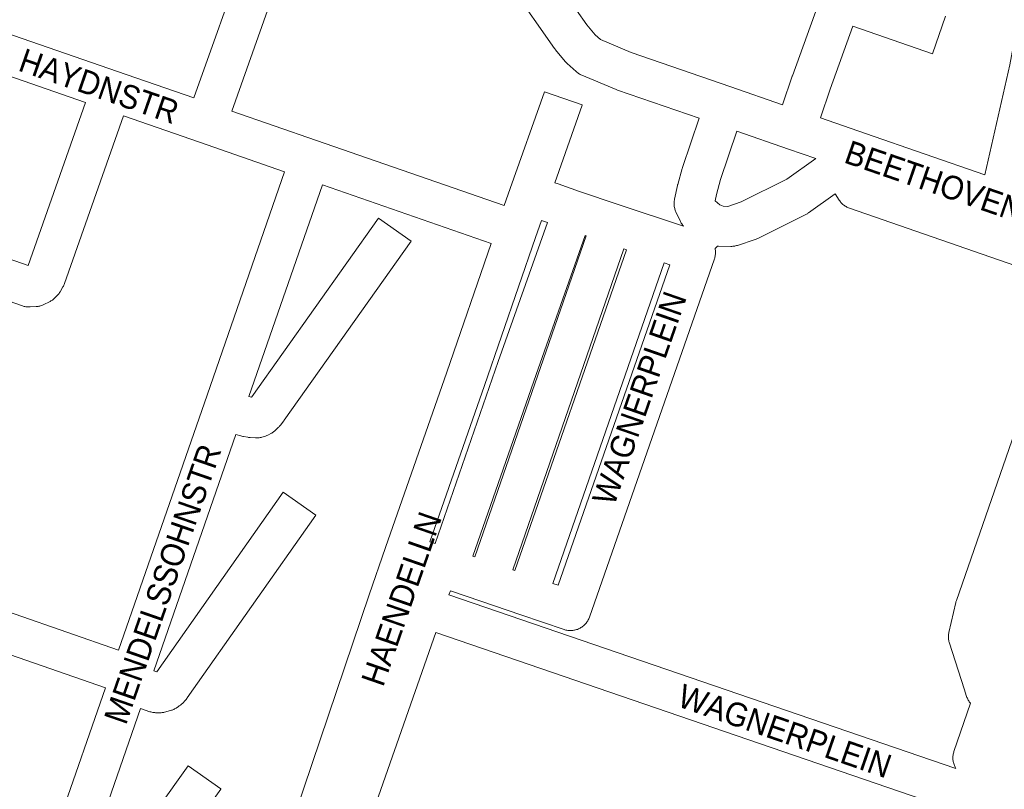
# Model space of a CAD drawing. Header units: metres. Extents: x 123819 to 142731, y 393440 to 405763.
# Tile 247 of 256: x 133826 to 134146, y 399420 to 399670. Entities that reach past the tile are written whole.
import ezdxf
from ezdxf.enums import TextEntityAlignment as Align

# ---------------------------------------------------------------- set-up
doc = ezdxf.new("R2010")
doc.units = ezdxf.units.M
doc.header["$MEASUREMENT"] = 0
doc.layers.add('gs-anno-wegen algemeen tekst', color=7, linetype='Continuous', lineweight=0)
doc.layers.add('gs-knt-wegen algemeen', color=7, linetype='Continuous', lineweight=0)
doc.styles.add('Style-Arial', font='arial.ttf')

msp = doc.modelspace()

# ---------------------------------------------------------------- linework, layer by layer
at = {"layer": 'gs-knt-wegen algemeen', "color": 7, "linetype": 'Continuous', "flags": 128}
for points in [[(133789.69, 399676.89), (133857.83, 399653.23), (133882.64, 399644.61), (133899.63, 399692.49)], [(134046.95, 399638.02), (134020.42, 399647.18), (134020.22, 399647.25), (134020.03, 399647.33), (134008.83, 399652.01), (134008.55, 399652.13), (134008.27, 399652.28), (134008, 399652.43), (134007.74, 399652.6), (134007.48, 399652.78), (134007.23, 399652.97), (134007, 399653.17), (134004.1, 399655.77), (134003.87, 399655.99), (134003.65, 399656.22), (134003.44, 399656.46), (134000.31, 399660.23), (134000.15, 399660.43), (133999.99, 399660.65), (133985.93, 399680.72)], [(134000.33, 399682.85), (134010.5, 399668.34), (134013.15, 399665.14), (134014.87, 399663.6), (134024.86, 399659.42), (134057.29, 399648.23), (134074.14, 399642.4), (134077.3, 399651.7), (134077.33, 399651.8), (134086.87, 399678.4)], [(134139.98, 399619.57), (134148.07, 399655.32), (134152.74, 399680.72)], [(133806.92, 399597.65), (133828.78, 399590.03), (133847.39, 399643.07), (133779.26, 399666.73)], [(134000.02, 399616.96), (134001.09, 399616.59), (134008.06, 399614.19), (134020.6, 399609.88), (134041.92, 399602.85), (134041.74, 399603.07), (134041.55, 399603.31), (134041.37, 399603.57), (134041.2, 399603.84), (134041.05, 399604.11), (134040.91, 399604.39), (134039.45, 399607.49), (134039.33, 399607.77), (134039.22, 399608.06), (134039.12, 399608.35), (134039.04, 399608.64), (134038.97, 399608.94), (134038.91, 399609.24), (134038.87, 399609.54), (134038.85, 399609.84), (134038.83, 399610.15), (134038.83, 399610.45), (134038.85, 399610.76), (134038.88, 399611.06), (134038.93, 399611.36), (134038.98, 399611.66), (134039.96, 399616.11), (134040, 399616.27), (134040.05, 399616.44), (134041.48, 399621.64), (134041.53, 399621.81), (134041.59, 399621.97), (134046.95, 399638.02)], [(134059.25, 399633.77), (134053.99, 399618.01), (134052.64, 399613.14), (134052.2, 399611.13), (134053.73, 399609.85), (134054.85, 399609.32), (134054.85, 399609.32)], [(134084.96, 399624.87), (134076.07, 399627.95), (134059.25, 399633.77)], [(134054.85, 399609.32), (134056.35, 399609.31), (134060.64, 399610.75), (134075.48, 399618.12), (134084.96, 399624.87)], [(133807.58, 399482.46), (133858.13, 399464.91), (133886.04, 399545.33), (133912.15, 399620.58)], [(133924.45, 399616.31), (133900.54, 399547.41)], [(133979.34, 399597.25), (133924.45, 399616.31)], [(134217.59, 399566.52), (134095.9, 399608.7), (134095.62, 399608.81), (134095.33, 399608.93), (134095.06, 399609.07), (134094.79, 399609.21), (134094.52, 399609.37), (134094.27, 399609.55), (134094.02, 399609.73), (134093.78, 399609.93), (134093.56, 399610.13), (134093.34, 399610.35), (134093.13, 399610.58), (134092.93, 399610.81), (134092.75, 399611.06), (134092.57, 399611.31), (134091.25, 399613.36), (134082.61, 399607.21), (134082.4, 399607.07), (134082.19, 399606.93), (134081.96, 399606.81), (134081.74, 399606.69), (134081.74, 399606.69), (134081.73, 399606.69)], [(134081.73, 399606.69), (134066.04, 399598.89), (134065.76, 399598.76), (134065.49, 399598.64), (134065.21, 399598.54), (134059.45, 399596.62), (134059.16, 399596.53), (134058.86, 399596.45), (134058.56, 399596.39), (134058.26, 399596.34), (134057.95, 399596.3), (134057.64, 399596.28), (134057.34, 399596.28), (134053.31, 399596.31), (134053, 399596.32), (134052.2, 399595.55), (134052.25, 399595.25), (134052.29, 399594.94), (134052.31, 399594.63), (134052.32, 399594.32), (134052.31, 399594.01), (134052.29, 399593.7), (134052.25, 399593.39), (134052.2, 399593.08), (134052.13, 399592.78), (134052.05, 399592.48), (134051.96, 399592.18), (134011.3, 399475.6), (134011.19, 399475.3), (134011.06, 399475.01), (134010.92, 399474.73), (134010.76, 399474.45), (134010.6, 399474.18), (134010.41, 399473.92), (134010.22, 399473.66), (134010.01, 399473.42), (134009.8, 399473.19), (134009.57, 399472.96), (134009.33, 399472.75), (134009.08, 399472.56), (134008.82, 399472.37), (134008.55, 399472.2), (134008.28, 399472.04), (134008, 399471.89), (134007.71, 399471.76), (134007.41, 399471.64), (134007.11, 399471.54), (134006.8, 399471.45), (134006.49, 399471.38), (134006.18, 399471.32), (134005.86, 399471.28), (134005.55, 399471.25), (134005.23, 399471.24), (134004.91, 399471.24), (134004.59, 399471.26), (134004.28, 399471.3), (134003.96, 399471.35), (134003.65, 399471.41), (134003.34, 399471.49), (134003.04, 399471.59), (133989.01, 399476.4), (133975.98, 399480.81), (133966.06, 399484.17), (133965.6, 399482.87), (134130.53, 399426.35), (134130.42, 399426.53), (134130.27, 399426.8), (134130.14, 399427.08), (134130.01, 399427.36), (134129.9, 399427.65), (134129.81, 399427.95), (134129.73, 399428.25), (134129.66, 399428.55), (134129.61, 399428.85), (134129.57, 399429.16), (134129.55, 399429.47), (134129.54, 399429.78), (134129.55, 399430.09), (134129.57, 399430.4), (134129.6, 399430.71), (134129.66, 399431.01), (134129.72, 399431.31), (134129.8, 399431.61), (134129.89, 399431.91), (134135.26, 399447.56), (134135.24, 399447.58), (134135.04, 399447.83), (134134.85, 399448.09), (134134.68, 399448.36), (134134.52, 399448.63), (134134.37, 399448.92), (134134.24, 399449.21), (134134.12, 399449.5), (134134.01, 399449.81), (134133.24, 399452.25), (134128.39, 399467.17), (134128.3, 399467.45), (134128.23, 399467.73), (134128.17, 399468.02), (134128.13, 399468.31), (134128.09, 399468.6), (134128.07, 399468.89), (134128.07, 399469.18), (134128.07, 399469.48), (134128.09, 399469.77), (134128.13, 399470.06), (134128.17, 399470.35), (134128.23, 399470.64), (134130.47, 399480.38), (134130.53, 399480.61), (134130.6, 399480.84), (134130.67, 399481.06), (134153.52, 399546.74)], [(133995.71, 399604.68), (133993.76, 399599.12), (133977.17, 399551.05), (133977.17, 399551.03), (133959.43, 399500.16)], [(133959.43, 399500.16), (133960.52, 399499.79), (133961.09, 399499.59), (133981.66, 399558.81), (133981.67, 399558.84), (133997.62, 399604.02), (133995.71, 399604.68)], [(133884.6, 399319.04), (133885.63, 399322.76), (133885.68, 399322.93), (133885.73, 399323.1), (133886.56, 399325.56), (133939.62, 399482.86), (133939.64, 399482.92), (133944.98, 399498.24), (133964.87, 399555.31), (133979.34, 399597.25)], [(133974.03, 399495.22), (134010.2, 399599.69), (134009.93, 399599.78), (133993.95, 399554.53), (133973.42, 399495.42), (133974.03, 399495.22)], [(133987.08, 399490.8), (134023.34, 399595.17), (134022.51, 399595.46), (133986.36, 399491.04), (133987.08, 399490.8)], [(134037.51, 399590.3), (134035.65, 399590.94), (133999.41, 399486.6), (134001.14, 399486.01), (134037.51, 399590.3)], [(133824.21, 399367.15), (133853.86, 399452.61), (133804.79, 399469.64)], [(134183.64, 399394.39), (133961.29, 399470.58), (133941.13, 399412.97)]]:
    msp.add_lwpolyline(points, dxfattribs=at)
for points in [[(133902.94, 399692.04), (133912.12, 399688.79, -0.381714), (133912.12, 399688.78), (133894.94, 399640.34), (133922.57, 399630.74), (133983.62, 399609.54)], [(134127.18, 399671.26), (134122.93, 399658.97, -0.327556), (134122.92, 399658.96), (134096.95, 399667.94), (134089.61, 399647.46), (134086.44, 399638.14), (134101.16, 399633.03), (134139.98, 399619.57)], [(133983.62, 399609.54), (133985.57, 399615.09), (133996.64, 399646.6, -0.385158), (133996.65, 399646.61), (134008.92, 399642.3, -0.385158), (134008.92, 399642.29), (134000.02, 399616.96)], [(133912.15, 399620.58), (133884.48, 399630.19), (133859.69, 399638.8), (133840.54, 399584.21), (133840.43, 399583.93), (133840.31, 399583.65), (133840.18, 399583.38), (133840.03, 399583.11), (133839.11, 399581.51), (133838.95, 399581.24), (133838.77, 399580.99), (133838.59, 399580.74), (133838.39, 399580.5), (133838.18, 399580.27), (133837.96, 399580.05), (133837.24, 399579.36), (133837.03, 399579.17), (133836.82, 399578.99), (133836.6, 399578.82), (133836.37, 399578.66), (133836.13, 399578.51), (133835.89, 399578.37), (133835.65, 399578.24), (133833.87, 399577.36), (133833.6, 399577.24), (133833.34, 399577.13), (133833.06, 399577.03), (133832.79, 399576.94), (133832.51, 399576.86), (133832.23, 399576.8), (133831.94, 399576.75), (133831.65, 399576.72), (133831.36, 399576.69), (133829.38, 399576.57), (133829.09, 399576.56), (133828.81, 399576.56), (133828.52, 399576.57), (133828.24, 399576.6), (133827.95, 399576.64), (133827.67, 399576.69), (133827.39, 399576.76), (133827.12, 399576.83), (133826.84, 399576.92), (133802.63, 399585.35, -0.380795)], [(133900.54, 399547.41), (133901.34, 399547.16), (133901.46, 399547.31), (133942.65, 399605.5, -0.384567), (133942.66, 399605.5), (133953.27, 399597.99, -0.384569), (133953.27, 399597.97), (133912.01, 399539.68), (133911.85, 399539.46), (133910.76, 399538.05), (133910.59, 399537.85), (133910.42, 399537.65), (133910.24, 399537.46), (133910.05, 399537.28), (133909.09, 399536.37), (133908.88, 399536.18), (133908.66, 399536), (133908.43, 399535.84), (133908.2, 399535.68), (133907.96, 399535.53), (133907.72, 399535.39), (133906.93, 399534.97), (133906.68, 399534.84), (133906.42, 399534.72), (133906.16, 399534.61), (133905.89, 399534.52), (133905.62, 399534.44), (133904.77, 399534.2), (133904.48, 399534.12), (133904.18, 399534.06), (133903.88, 399534.01), (133903.57, 399533.98), (133903.27, 399533.96), (133902.96, 399533.96), (133902.66, 399533.96), (133900.92, 399534.06), (133900.67, 399534.08), (133900.43, 399534.1), (133900.19, 399534.14), (133898.81, 399534.37), (133898.53, 399534.43), (133898.24, 399534.5), (133897.96, 399534.58), (133896.27, 399535.1), (133869.57, 399458.16), (133870.56, 399457.83), (133911.66, 399516.25, -0.384578), (133911.67, 399516.25), (133922.31, 399508.77, -0.384579), (133922.31, 399508.76), (133880.5, 399449.34), (133880.32, 399449.09), (133880.12, 399448.84), (133879.9, 399448.61), (133878.91, 399447.55), (133878.72, 399447.36), (133878.52, 399447.18), (133878.32, 399447.01), (133878.11, 399446.84), (133877.9, 399446.69), (133877.67, 399446.54), (133876.83, 399446), (133876.59, 399445.86), (133876.35, 399445.72), (133876.1, 399445.6), (133875.84, 399445.49), (133875.58, 399445.38), (133875.32, 399445.29), (133875.05, 399445.21), (133873.13, 399444.69), (133872.86, 399444.62), (133872.59, 399444.57), (133872.31, 399444.52), (133872.03, 399444.49), (133871.76, 399444.47), (133871.48, 399444.46), (133871.2, 399444.47), (133870.2, 399444.5), (133869.89, 399444.52), (133869.57, 399444.55), (133869.26, 399444.6), (133868.96, 399444.66), (133868.65, 399444.74), (133868.35, 399444.84), (133865.3, 399445.86), (133838.67, 399369.13)], [(133839.2, 399368.95), (133880.81, 399427.24, -0.384558), (133880.83, 399427.24), (133891.41, 399419.69, -0.384557), (133891.41, 399419.67), (133848.71, 399359.86)]]:
    msp.add_lwpolyline(points, format="xyb", dxfattribs=at)

# ---------------------------------------------------------------- texts
at = {"layer": 'gs-anno-wegen algemeen tekst', "color": 7, "style": 'Style-Arial', "width": 0.909091}
for s, rotation, p in [('HAYDNSTR', 340.849, (133851.79, 399648.43)), ('BEETHOVENLN', 340.9085, (134129.39, 399615.41)), ('WAGNERPLEIN', 70.8267, (134027.55, 399546.89)), ('MENDELSSOHNSTR', 70.8622, (133872.48, 399486.4)), ('HAENDELLN', 70.8734, (133950.16, 399481.58)), ('WAGNERPLEIN', 340.9113, (134074.88, 399438.54))]:
    msp.add_text(s, height=7.7, rotation=rotation, dxfattribs=at).set_placement(p, align=Align.MIDDLE_CENTER)

doc.saveas('drawing.dxf')
